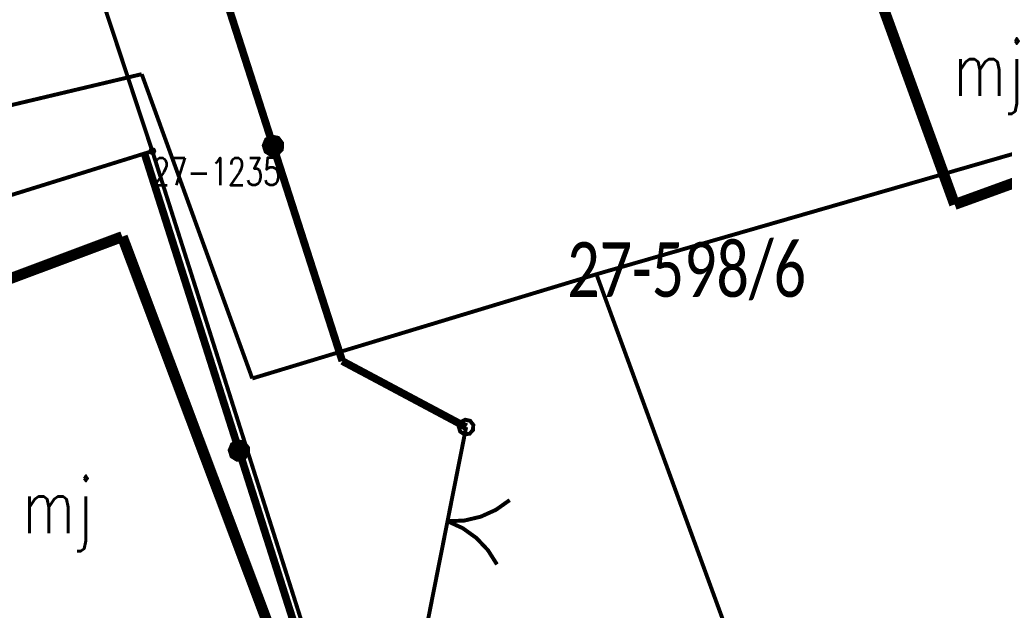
# Model space of a CAD drawing. Header units: metres. Extents: x 7542868 to 7543897, y 5828496 to 5830561.
# Tile 39 of 122: x 7543271 to 7543294, y 5830022 to 5830035. Entities that reach past the tile are written whole.
import ezdxf
from ezdxf.enums import TextEntityAlignment as Align

# ---------------------------------------------------------------- set-up
doc = ezdxf.new("R2010")
doc.units = ezdxf.units.M
doc.header["$MEASUREMENT"] = 0
for name, color, linetype in [('BDOT500_KTOK_L_1', 7, 'Continuous'), ('BDOT500_KTOK_L_4', 7, 'Continuous'), ('BUDYNKI_EGBB_E_T_0', 7, 'Continuous'), ('BUDYNKI_EGBB_L_0', 7, 'Continuous'), ('GESUT_SUPP_L_6', 7, 'Continuous'), ('GLOWNA_BAZA_DZIALKI', 7, 'Continuous'), ('GLOWNA_BAZA_NUMERY_PUNKTOW', 7, 'Continuous'), ('GLOWNA_BAZA_PUNKTY', 7, 'Continuous'), ('SZUMIN_511-1_DROGA_POM_UZUPEL__', 7, 'Continuous')]:
    doc.layers.add(name, color=color, linetype=linetype)
doc.layers.add('Numery_dzialek', color=7, linetype='Continuous', lineweight=13)
doc.styles.add('Legend', font='calibri.ttf')
doc.styles.add('STYL_ARIAL', font='simplex', dxfattribs={"width": 0.75, "oblique": 0.1})

msp = doc.modelspace()

# ---------------------------------------------------------------- linework, layer by layer
at = {"layer": 'BDOT500_KTOK_L_1', "color": 7, "const_width": 0.09}
for points in [[(7543281.2955, 5830025.996), (7543281.2601, 5830026.1068), (7543281.3043, 5830026.2144), (7543281.4072, 5830026.2685), (7543281.5208, 5830026.2437), (7543281.592, 5830026.1517), (7543281.5873, 5830026.0355), (7543281.509, 5830025.9495), (7543281.3938, 5830025.9339), (7543281.2955, 5830025.996)], [(7543281.43, 5830026.1), (7543281.1013, 5830024.4381)], [(7543281.1498, 5830024.6834), (7543280.8587, 5830023.2119)], [(7543282.4251, 5830024.4311), (7543282.1117, 5830024.2091), (7543281.7617, 5830024.051), (7543281.388, 5830023.9628), (7543281.0043, 5830023.9476)], [(7543281.0043, 5830023.9476), (7543281.3533, 5830023.7875), (7543281.6653, 5830023.5636), (7543281.9288, 5830023.2842), (7543282.134, 5830022.9596)], [(7543280.8587, 5830023.2119), (7543280.53, 5830021.55)]]:
    msp.add_lwpolyline(points, dxfattribs=at)
at = {"layer": 'BDOT500_KTOK_L_4', "color": 7, "const_width": 0.175}
for points in [[(7543277.02, 5830032.53), (7543275.44, 5830037.45)], [(7543276.8855, 5830032.426), (7543276.8501, 5830032.5368), (7543276.8943, 5830032.6444), (7543276.9972, 5830032.6985), (7543277.1108, 5830032.6737), (7543277.182, 5830032.5817), (7543277.1773, 5830032.4655), (7543277.099, 5830032.3795), (7543276.9838, 5830032.3639), (7543276.8855, 5830032.426)], [(7543278.6, 5830027.61), (7543277.02, 5830032.53)], [(7543274.08, 5830032.36), (7543276.242, 5830025.562)], [(7543281.43, 5830026.1), (7543278.6, 5830027.61)], [(7543276.1075, 5830025.458), (7543276.0721, 5830025.5688), (7543276.1163, 5830025.6764), (7543276.2192, 5830025.7305), (7543276.3328, 5830025.7057), (7543276.404, 5830025.6137), (7543276.3993, 5830025.4975), (7543276.321, 5830025.4115), (7543276.2058, 5830025.3959), (7543276.1075, 5830025.458)], [(7543276.242, 5830025.562), (7543278.404, 5830018.764)]]:
    msp.add_lwpolyline(points, dxfattribs=at)
at = {"layer": 'BUDYNKI_EGBB_L_0', "color": 34, "const_width": 0.25}
for points in [[(7543292.59, 5830031.19), (7543290.66, 5830036.51)], [(7543295.81, 5830032.36), (7543292.59, 5830031.19)], [(7543267.0003, 5830027.9885), (7543273.5741, 5830030.4547)], [(7543273.5741, 5830030.4547), (7543277.2325, 5830020.7187)]]:
    msp.add_lwpolyline(points, dxfattribs=at)
at = {"layer": 'GESUT_SUPP_L_6', "color": 30, "const_width": 0.09}
for points in [[(7543266.3935, 5830032.3586), (7543274.0182, 5830034.1695)], [(7543274.0182, 5830034.1695), (7543276.5439, 5830027.2119)], [(7543284.4068, 5830029.5946), (7543295.8673, 5830032.9074)], [(7543276.5439, 5830027.2119), (7543284.4068, 5830029.5946)], [(7543284.4068, 5830029.5946), (7543287.8937, 5830020.0586)]]:
    msp.add_lwpolyline(points, dxfattribs=at)
at = {"layer": 'GLOWNA_BAZA_DZIALKI', "color": 92, "lineweight": 20, "const_width": 0.09}
for points in [[(7543274.26, 5830032.41), (7543272.15, 5830038.79)], [(7543241.19, 5830022.1), (7543274.26, 5830032.41)], [(7543279.64, 5830015.45), (7543274.26, 5830032.41)]]:
    msp.add_lwpolyline(points, dxfattribs=at)
at = {"layer": 'GLOWNA_BAZA_PUNKTY', "color": 7, "const_width": 0.09}
msp.add_lwpolyline([(7543274.26, 5830032.455), (7543274.2918, 5830032.4418), (7543274.305, 5830032.41), (7543274.2918, 5830032.3782), (7543274.26, 5830032.365), (7543274.2282, 5830032.3782), (7543274.215, 5830032.41), (7543274.2282, 5830032.4418), (7543274.26, 5830032.455)], dxfattribs=at)
at = {"layer": 'SZUMIN_511-1_DROGA_POM_UZUPEL__', "color": 3, "const_width": 0.09}
for points in [[(7543272.15, 5830038.79), (7543274.26, 5830032.41)], [(7543274.26, 5830032.41), (7543279.64, 5830015.45)]]:
    msp.add_lwpolyline(points, dxfattribs=at)
at = {"layer": 'SZUMIN_511-1_DROGA_POM_UZUPEL__', "color": 7, "const_width": 0.09}
for points in [[(7543274.26, 5830032.41), (7543272.15, 5830038.79)], [(7543279.64, 5830015.45), (7543274.26, 5830032.41)]]:
    msp.add_lwpolyline(points, dxfattribs=at)

# ---------------------------------------------------------------- texts
at = {"layer": 'BUDYNKI_EGBB_E_T_0', "color": 7, "style": 'STYL_ARIAL', "width": 0.75}
for p in [(7543293.3676, 5830034.3013), (7543272.0999, 5830024.3021)]:
    msp.add_text('mj', height=1.25, dxfattribs=at).set_placement(p, align=Align.MIDDLE_CENTER)
at = {"layer": 'GLOWNA_BAZA_NUMERY_PUNKTOW', "color": 7, "style": 'STYL_ARIAL', "width": 0.75}
msp.add_text('27-1235', height=0.625, dxfattribs=at).set_placement((7543274.26, 5830032.2538), align=Align.TOP_LEFT)
at = {"layer": 'Numery_dzialek', "color": 92, "linetype": 'Continuous', "style": 'Legend', "width": 0.75}
msp.add_text('27-598/6', height=1.25, dxfattribs=at).set_placement((7543283.74, 5830030.3275), align=Align.TOP_LEFT)

doc.saveas('drawing.dxf')
